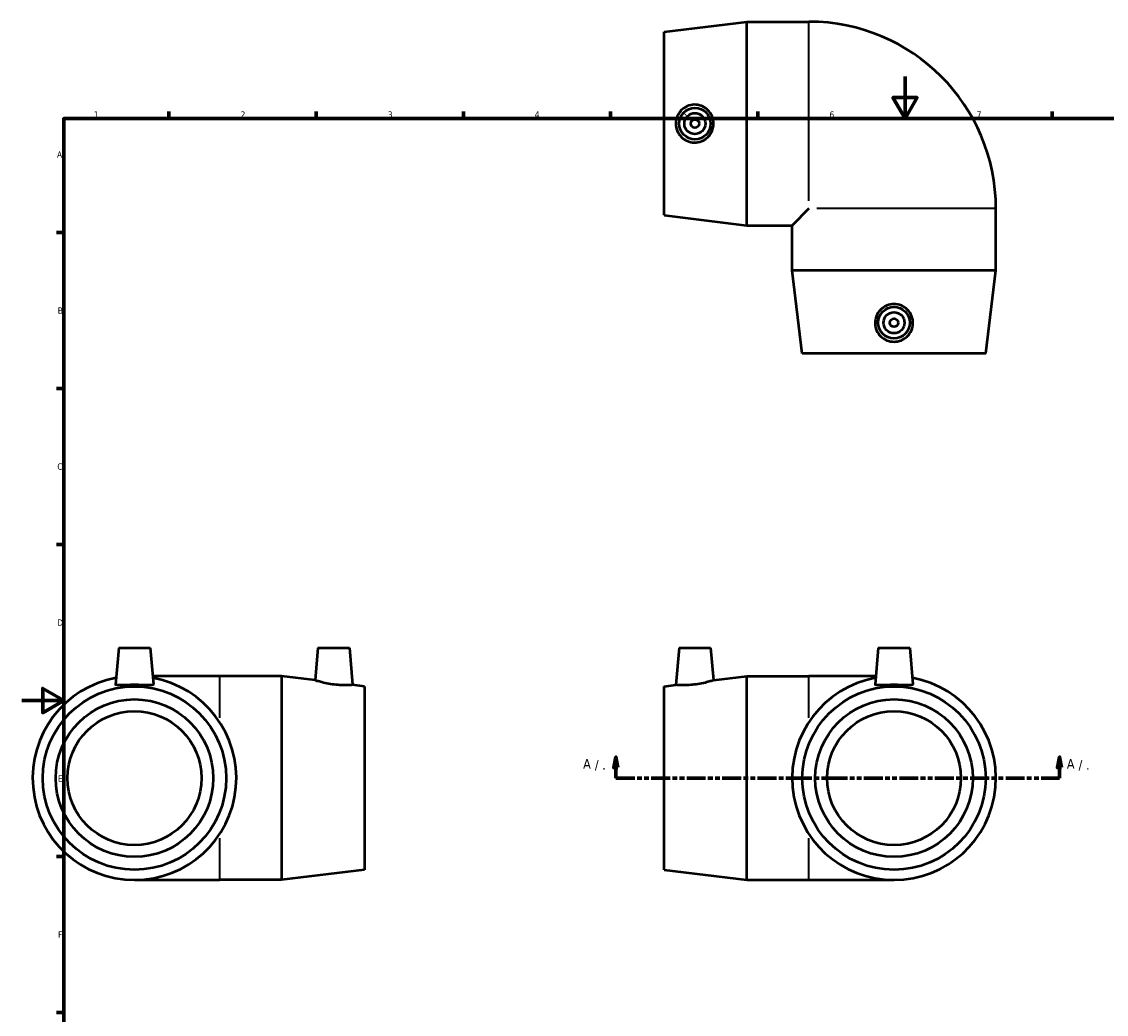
# Model space of a CAD drawing. Header units: millimetres. Extents: x 0 to 901, y -325 to 620.
# Tile 3 of 4: x 0 to 516, y 148 to 620. Entities that reach past the tile are written whole.
import ezdxf

# ---------------------------------------------------------------- set-up
doc = ezdxf.new("R2010")
doc.units = ezdxf.units.MM
doc.linetypes.add('DOUBLE_DASH_CHAIN', pattern=[1.2403, 0.6614, -0.0827, 0.1654, -0.0827, 0.1654, -0.0827])
for name, color, linetype, lineweight in [('Border (ANSI)', 7, 'Continuous', 70), ('Section Line (ANSI)', 7, 'DOUBLE_DASH_CHAIN', 70), ('Visible (ANSI)', 7, 'Continuous', 50), ('Visible Narrow (ANSI)', 7, 'Continuous', 35)]:
    doc.layers.add(name, color=color, linetype=linetype, lineweight=lineweight)
doc.styles.add('Label Text (ANSI)', font='tahoma.ttf')
doc.styles.add('Note Text (ANSI)', font='tahoma.ttf')

# ---------------------------------------------------------------- blocks, each defined once
blk = doc.blocks.new('Borders Default Border')
at = {"layer": 'Border (ANSI)'}
for p, q in [((70.08, 574), (70.08, 577.45)), ((140.17, 574), (140.17, 577.45)), ((210.25, 574), (210.25, 577.45)), ((280.33, 574), (280.33, 577.45)), ((350.42, 574), (350.42, 577.45)), ((490.58, 574), (490.58, 577.45)), ((20, 519.75), (16.55, 519.75)), ((20, 445.5), (16.55, 445.5)), ((20, 371.25), (16.55, 371.25)), ((20, 222.75), (16.55, 222.75)), ((20, 148.5), (16.55, 148.5))]:
    blk.add_line(p, q, dxfattribs=at)
at = {"layer": 'Border (ANSI)', "flags": 128}
for points in [[(420.5, 594), (420.5, 574), (414.73, 584), (426.27, 584), (420.5, 574)], [(20, 20), (20, 574), (821, 574), (821, 20), (20, 20)], [(0, 297), (20, 297), (10, 302.77), (10, 291.23), (20, 297)]]:
    blk.add_lwpolyline(points, dxfattribs=at)
at = {"layer": 'Border (ANSI)', "char_height": 3.05, "attachment_point": 7, "style": 'Note Text (ANSI)'}
for s, insert in [('1', (34.35, 574.4)), ('2', (104.2, 574.4)), ('3', (174.26, 574.34)), ('4', (244.23, 574.4)), ('5', (314.48, 574.34)), ('6', (384.49, 574.34)), ('7', (454.6, 574.4)), ('A', (16.78, 555.35)), ('B', (17.15, 481.1)), ('C', (16.95, 406.8)), ('D', (16.96, 332.6)), ('E', (17.21, 258.35)), ('F', (17.29, 184.1))]:
    blk.add_mtext(s, dxfattribs=dict(at, insert=insert))
blk = doc.blocks.new('2dTransSection0')
at = {"layer": 'Section Line (ANSI)', "linetype": 'Continuous'}
for p, q in [((282.84, 270.08), (281.84, 265.08)), ((282.84, 265.08), (282.84, 270.08)), ((283.84, 265.08), (282.84, 270.08)), ((494.05, 270.08), (493.05, 265.08)), ((494.05, 265.08), (494.05, 270.08)), ((495.05, 265.08), (494.05, 270.08)), ((281.84, 265.08), (283.84, 265.08)), ((282.84, 260.08), (282.84, 265.08)), ((493.05, 265.08), (495.05, 265.08)), ((494.05, 260.08), (494.05, 265.08)), ((282.84, 260.08), (291.61, 260.08)), ((485.28, 260.08), (494.05, 260.08))]:
    blk.add_line(p, q, dxfattribs=at)
at = {"layer": 'Section Line (ANSI)', "linetype": 'DOUBLE_DASH_CHAIN', "ltscale": 13.601419}
blk.add_line((282.84, 260.08), (494.05, 260.08), dxfattribs=at)
at = {"layer": 'Section Line (ANSI)', "linetype": 'Continuous', "flags": 128}
for points in [[(283.84, 265.08), (282.84, 270.08), (281.84, 265.08), (283.84, 265.08)], [(495.05, 265.08), (494.05, 270.08), (493.05, 265.08), (495.05, 265.08)]]:
    blk.add_lwpolyline(points, dxfattribs=at)
at = {"layer": 'Section Line (ANSI)'}
for points in [[(283.84, 265.08), (282.84, 270.08), (281.84, 265.08), (283.84, 265.08)], [(495.05, 265.08), (494.05, 270.08), (493.05, 265.08), (495.05, 265.08)]]:
    blk.add_solid(points, dxfattribs=at)
at = {"layer": 'Section Line (ANSI)', "attachment_point": 7, "style": 'Label Text (ANSI)'}
for s, insert, char_height in [('A', (267.25, 264.58), 4.57), (' / .', (271.11, 263.58), 4.572), ('A', (497.52, 264.58), 4.57), (' / .', (501.38, 263.58), 4.572)]:
    blk.add_mtext(s, dxfattribs=dict(at, insert=insert, char_height=char_height))

msp = doc.modelspace()

# ---------------------------------------------------------------- linework, layer by layer
at = {"layer": 'Visible (ANSI)'}
for p, q in [((305.759, 615.288), (345.259, 620.138)), ((345.259, 523.138), (345.259, 620.138)), ((345.259, 620.138), (374.759, 620.138)), ((305.759, 527.988), (305.759, 615.288)), ((305.759, 527.988), (345.259, 523.138)), ((374.759, 531.138), (366.759, 523.138)), ((463.759, 501.638), (463.759, 531.138)), ((345.259, 523.138), (366.759, 523.138)), ((366.759, 501.638), (366.759, 523.138)), ((463.759, 501.638), (366.759, 501.638)), ((371.609, 462.138), (366.759, 501.638)), ((458.909, 462.138), (463.759, 501.638)), ((458.909, 462.138), (371.609, 462.138)), ((46.187, 322.083), (44.66, 304.633)), ((46.187, 322.083), (61.187, 322.083)), ((61.187, 322.083), (62.713, 304.633)), ((140.987, 322.083), (139.634, 306.625)), ((140.987, 322.083), (155.987, 322.083)), ((155.987, 322.083), (157.531, 304.427)), ((312.959, 322.083), (311.415, 304.427)), ((312.959, 322.083), (327.959, 322.083)), ((327.959, 322.083), (329.312, 306.625)), ((407.759, 322.083), (406.233, 304.633)), ((407.759, 322.083), (422.759, 322.083)), ((422.759, 322.083), (424.286, 304.633)), ((94.187, 308.583), (62.368, 308.583)), ((123.687, 308.583), (94.187, 308.583)), ((123.687, 308.583), (123.687, 211.583)), ((139.634, 306.625), (123.687, 308.583)), ((329.312, 306.625), (345.259, 308.583)), ((345.259, 211.583), (345.259, 308.583)), ((345.259, 308.583), (374.759, 308.583)), ((406.578, 308.583), (374.759, 308.583)), ((163.187, 303.733), (157.531, 304.427)), ((163.187, 303.733), (163.187, 216.433)), ((305.759, 303.733), (311.415, 304.427)), ((305.759, 216.433), (305.759, 303.733)), ((163.187, 216.433), (123.687, 211.583)), ((305.759, 216.433), (345.259, 211.583)), ((53.687, 211.583), (94.187, 211.583)), ((123.687, 211.583), (94.187, 211.583)), ((345.259, 211.583), (374.759, 211.583)), ((374.759, 211.583), (415.259, 211.583))]:
    msp.add_line(p, q, dxfattribs=at)
for centre, radius in [((320.459, 571.638), 7.5), ((320.459, 571.638), 5), ((320.459, 571.638), 2), ((415.259, 476.838), 7.5), ((415.259, 476.838), 5), ((415.259, 476.838), 2), ((53.687, 260.083), 43.65), ((415.259, 260.083), 43.65), ((53.687, 260.083), 37.5), ((415.259, 260.083), 37.5), ((53.687, 260.083), 31.875), ((415.259, 260.083), 31.875)]:
    msp.add_circle(centre, radius, dxfattribs=at)
for centre, radius, start, end in [((374.759, 531.138), 89, 0, 90), ((53.687, 260.083), 48.5, 100.39466, 79.60534), ((415.259, 260.083), 48.5, 100.39466, 79.60534)]:
    msp.add_arc(centre, radius, start, end, dxfattribs=at)
for points, knots in [([(320.144, 562.613), (319.043, 562.64), (317.869, 562.887), (315.714, 563.833), (314.733, 564.532), (313.187, 566.129), (312.518, 567.136), (311.632, 569.333), (311.415, 570.524), (311.415, 572.752), (311.632, 573.942), (312.518, 576.139), (313.187, 577.146), (314.733, 578.744), (315.714, 579.443), (317.869, 580.389), (319.043, 580.636), (321.307, 580.691), (322.542, 580.479), (324.808, 579.567), (325.84, 578.868), (327.455, 577.257), (328.152, 576.242), (329.081, 574.008), (329.312, 572.787), (329.312, 570.489), (329.081, 569.268), (328.152, 567.033), (327.455, 566.019), (325.84, 564.408), (324.808, 563.709), (322.542, 562.797), (321.307, 562.585), (320.144, 562.613)], [0, 0, 0, 0, 0.3327733, 0.3327733, 0.6655465, 0.6655465, 0.9998333, 0.9998333, 1.33412, 1.33412, 1.6684068, 1.6684068, 2.0026936, 2.0026936, 2.3354668, 2.3354668, 2.6682401, 2.6682401, 3.0197227, 3.0197227, 3.3712053, 3.3712053, 3.7159282, 3.7159282, 4.0606511, 4.0606511, 4.405374, 4.405374, 4.7500969, 4.7500969, 5.1015796, 5.1015796, 5.4530622, 5.4530622, 5.4530622, 5.4530622]), ([(424.284, 476.523), (424.257, 475.422), (424.01, 474.248), (423.064, 472.093), (422.365, 471.112), (420.768, 469.565), (419.761, 468.896), (417.564, 468.01), (416.374, 467.793), (414.145, 467.793), (412.955, 468.01), (410.758, 468.896), (409.751, 469.565), (408.154, 471.112), (407.454, 472.093), (406.508, 474.248), (406.262, 475.422), (406.206, 477.685), (406.418, 478.921), (407.33, 481.187), (408.029, 482.219), (409.641, 483.834), (410.655, 484.531), (412.89, 485.459), (414.11, 485.69), (416.408, 485.69), (417.629, 485.459), (419.864, 484.531), (420.878, 483.834), (422.489, 482.219), (423.189, 481.187), (424.1, 478.921), (424.312, 477.685), (424.284, 476.523)], [0, 0, 0, 0, 0.3327733, 0.3327733, 0.6655465, 0.6655465, 0.9998333, 0.9998333, 1.33412, 1.33412, 1.6684068, 1.6684068, 2.0026936, 2.0026936, 2.3354668, 2.3354668, 2.6682401, 2.6682401, 3.0197227, 3.0197227, 3.3712053, 3.3712053, 3.7159282, 3.7159282, 4.0606511, 4.0606511, 4.405374, 4.405374, 4.7500969, 4.7500969, 5.1015796, 5.1015796, 5.4530622, 5.4530622, 5.4530622, 5.4530622]), ([(62.711, 304.593), (62.684, 304.461), (62.438, 304.366), (61.492, 304.274), (60.792, 304.274), (59.195, 304.31), (58.188, 304.348), (55.991, 304.408), (54.801, 304.427), (52.572, 304.427), (51.382, 304.408), (49.185, 304.348), (48.178, 304.31), (46.581, 304.274), (45.882, 304.274), (44.936, 304.366), (44.689, 304.461), (44.659, 304.606), (44.659, 304.619), (44.66, 304.633)], [0, 0, 0, 0, 0.3327733, 0.3327733, 0.6655465, 0.6655465, 0.9998333, 0.9998333, 1.33412, 1.33412, 1.6684068, 1.6684068, 2.0026936, 2.0026936, 2.3354668, 2.3354668, 2.6682401, 2.6682401, 2.6998375, 2.6998375, 2.6998375, 2.6998375]), ([(157.531, 304.427), (157.531, 304.427), (157.314, 304.408), (156.428, 304.348), (155.759, 304.31), (154.213, 304.274), (153.232, 304.274), (151.077, 304.366), (149.903, 304.461), (147.639, 304.733), (146.404, 304.933), (144.138, 305.386), (143.106, 305.636), (141.491, 306.062), (140.794, 306.267), (139.865, 306.55), (139.634, 306.625), (139.634, 306.625)], [1.33412, 1.33412, 1.33412, 1.33412, 1.6684068, 1.6684068, 2.0026936, 2.0026936, 2.3354668, 2.3354668, 2.6682401, 2.6682401, 3.0197227, 3.0197227, 3.3712053, 3.3712053, 3.7159282, 3.7159282, 4.0606511, 4.0606511, 4.0606511, 4.0606511]), ([(329.312, 306.625), (329.312, 306.625), (329.081, 306.55), (328.152, 306.267), (327.455, 306.062), (325.84, 305.636), (324.808, 305.386), (322.542, 304.933), (321.307, 304.733), (320.144, 304.593)], [4.0606511, 4.0606511, 4.0606511, 4.0606511, 4.405374, 4.405374, 4.7500969, 4.7500969, 5.1015796, 5.1015796, 5.4530622, 5.4530622, 5.4530622, 5.4530622]), ([(424.284, 304.593), (424.257, 304.461), (424.01, 304.366), (423.064, 304.274), (422.365, 304.274), (420.768, 304.31), (419.761, 304.348), (417.564, 304.408), (416.374, 304.427), (414.145, 304.427), (412.955, 304.408), (410.758, 304.348), (409.751, 304.31), (408.154, 304.274), (407.454, 304.274), (406.508, 304.366), (406.262, 304.461), (406.232, 304.606), (406.232, 304.619), (406.233, 304.633)], [0, 0, 0, 0, 0.3327733, 0.3327733, 0.6655465, 0.6655465, 0.9998333, 0.9998333, 1.33412, 1.33412, 1.6684068, 1.6684068, 2.0026936, 2.0026936, 2.3354668, 2.3354668, 2.6682401, 2.6682401, 2.6998375, 2.6998375, 2.6998375, 2.6998375]), ([(320.144, 304.593), (319.043, 304.461), (317.869, 304.366), (315.714, 304.274), (314.733, 304.274), (313.187, 304.31), (312.518, 304.348), (311.632, 304.408), (311.415, 304.427), (311.415, 304.427)], [0, 0, 0, 0, 0.3327733, 0.3327733, 0.6655465, 0.6655465, 0.9998333, 0.9998333, 1.33412, 1.33412, 1.33412, 1.33412])]:
    msp.add_open_spline(points, degree=3, knots=knots, dxfattribs=at)
for points in [[(62.713, 304.633), (62.714, 304.619), (62.714, 304.606), (62.711, 304.593)], [(424.286, 304.633), (424.287, 304.619), (424.286, 304.606), (424.284, 304.593)]]:
    msp.add_open_spline(points, degree=3, dxfattribs=at)
at = {"layer": 'Visible Narrow (ANSI)'}
for p, q in [((374.759, 534.874), (374.759, 619.741)), ((463.363, 531.138), (378.495, 531.138)), ((94.187, 308.524), (94.187, 288.734)), ((374.759, 288.734), (374.759, 308.524)), ((94.187, 231.432), (94.187, 211.642)), ((374.759, 211.642), (374.759, 231.432))]:
    msp.add_line(p, q, dxfattribs=at)

# ---------------------------------------------------------------- block references
msp.add_blockref('Borders Default Border', (0, 0))
at = {"layer": 'Section Line (ANSI)'}
msp.add_blockref('2dTransSection0', (0, 0), dxfattribs=at)

doc.saveas('drawing.dxf')
